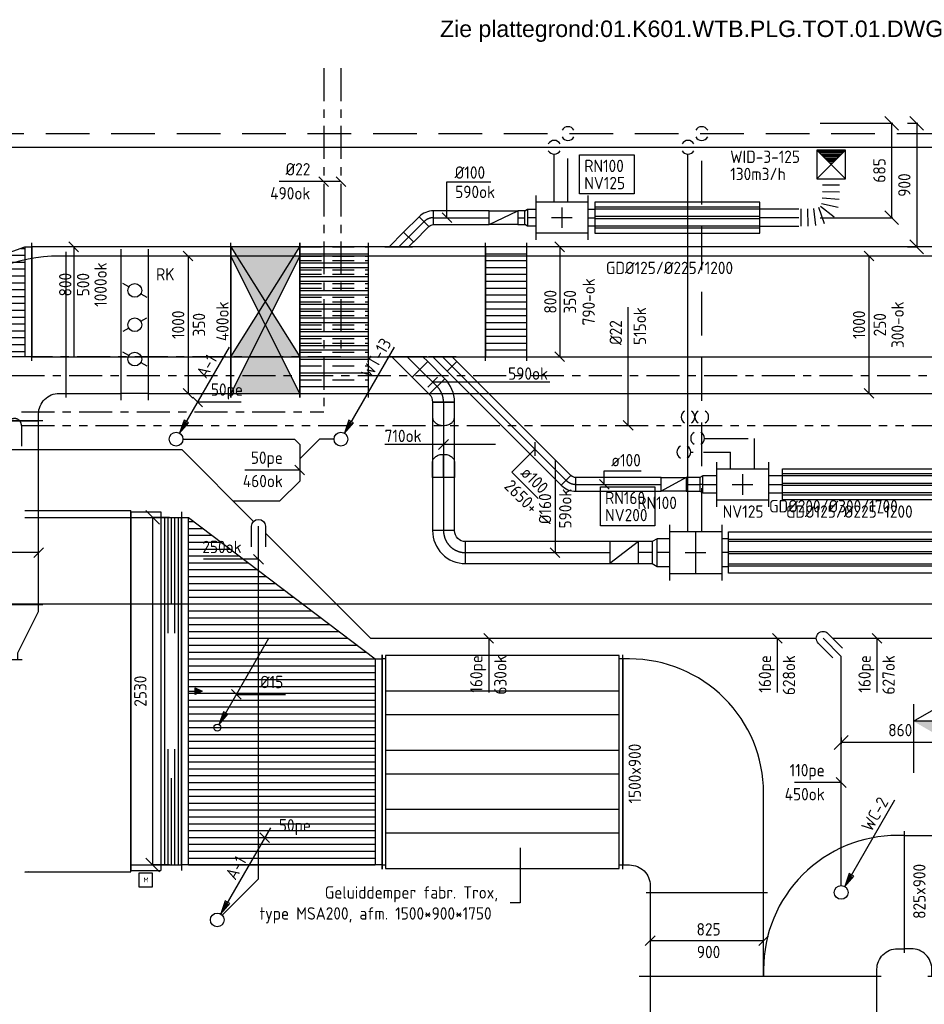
# Model space of a CAD drawing. Header units: millimetres. Extents: x 83336 to 140913, y 137697 to 176199.
# Tile 23 of 45: x 98463 to 105045, y 168685 to 175854. Entities that reach past the tile are written whole.
import ezdxf
from ezdxf.enums import TextEntityAlignment as Align

# ---------------------------------------------------------------- set-up
doc = ezdxf.new("R2010")
doc.units = ezdxf.units.MM
doc.header["$LTSCALE"] = 50
for name, pattern in [('CENTER2', [28.575, 19.05, -3.175, 3.175, -3.175]), ('CENTRE', [2, 1.25, -0.25, 0.25, -0.25]), ('DASHED2', [9.525, 6.35, -3.175]), ('HIDDEN2', [4.7625, 3.175, -1.5875]), ('KOUDWATER', [8.4, 4.8, -1.2, 1.2, -1.2]), ('WARMWATER', [10.8, 4.8, -1.2, 1.2, -1.2, 1.2, -1.2])]:
    doc.linetypes.add(name, pattern=pattern)
doc.layers.get('0').update_dxf_attribs({"linetype": 'CONTINUOUS'})
doc.layers.get('DEFPOINTS').update_dxf_attribs({"linetype": 'CONTINUOUS'})
for name, color, linetype in [('00---0--FM-TEKST', 7, 'CONTINUOUS'), ('0T_BIJSCHRIFT', 7, 'CONTINUOUS'), ('AL23----_VLOEREN', 8, 'CONTINUOUS'), ('WL52----_PIJL', 2, 'CONTINUOUS'), ('WL520000_VWA', 4, 'CONTINUOUS'), ('WL53----_PIJL', 1, 'CONTINUOUS'), ('WL5310--_KW', 2, 'KOUDWATER'), ('WL5320--_WW', 2, 'WARMWATER'), ('WL561---_SYMBOOL', 2, 'CONTINUOUS'), ('WL5611--_CV-A', 3, 'CONTINUOUS'), ('WL5612--_CV-R', 3, 'DASHED2'), ('WL570---_HARTLIJN', 1, 'CENTRE'), ('WL5771--_T_FLEX-C', 2, 'CONTINUOUS'), ('WL5771--_T_KANAAL-C', 3, 'CONTINUOUS'), ('WL5771--_T_KANAAL-H', 1, 'CONTINUOUS'), ('WL5771--_T_KANAAL-H1', 1, 'HIDDEN2'), ('WL5771--_T_ORNAMENT-C', 2, 'CONTINUOUS'), ('WL5772--_R_KANAAL-C', 4, 'CONTINUOUS'), ('WL5772--_R_KANAAL-H', 1, 'CONTINUOUS'), ('WL5772--_R_KANAAL-H1', 1, 'HIDDEN2'), ('WL5772--_R_KANAAL-H2', 1, 'CONTINUOUS'), ('WL5773--_HARTLIJN', 1, 'CENTER2'), ('WM520---_MATEN-B', 1, 'CONTINUOUS'), ('WM530---_MATEN-B', 1, 'CONTINUOUS'), ('WM570---_R_MATEN-B', 1, 'CONTINUOUS'), ('WM570---_T_MATEN-B', 1, 'CONTINUOUS'), ('WT5771--_BIJSCHRIFT', 7, 'CONTINUOUS'), ('WT5772--_BIJSCHRIFT', 7, 'CONTINUOUS')]:
    doc.layers.add(name, color=color, linetype=linetype)
doc.styles.add('1', font='BUROTEXT', dxfattribs={"height": 90})
doc.styles.add('ISO1', font='ISO', dxfattribs={"height": 1.8})
doc.styles.add('LZ-MAATVOEREN', font='simplex.shx')
doc.styles.add('MAATVOERING', font='iso.shx')
doc.styles.add('Normaal_staand', font='iso.shx')
doc.styles.add('NORTXT', font='isocp.shx')
doc.styles.add('Smalschuin', font='isocp.shx')
doc.styles.get("Standard").update_dxf_attribs({"font": 'iso.shx'})
doc.dimstyles.new('NORDINED', dxfattribs={"dimscale": 50, "dimtxt": 1.8, "dimasz": 0.18, "dimexe": 0.18, "dimexo": 0.0625, "dimgap": 1.25, "dimtad": 0, "dimtoh": 1, "dimdec": 4, "dimrnd": 1, "dimdsep": 46, "dimtxsty": 'MAATVOERING', "dimtsz": 1, "dimcen": 0.09, "dimclrd": 256, "dimclre": 256, "dimclrt": 1, "dimadec": 3, "dimazin": 0, "dimtfac": 1, "dimtdec": 4, "dimtofl": 0, "dimtmove": 0, "dimatfit": 3, "dimldrblk": 'OBLIQUE', "dimfxl": 1, "dimtvp": 1, "dimtolj": 1, "dimtzin": 0, "dimarcsym": 0})

# ---------------------------------------------------------------- blocks, each defined once
blk = doc.blocks.new('MVLINE')
blk.add_line((35.4, -35.4), (-35.4, 35.4))
blk = doc.blocks.new('KARO')
for p, q in [((1, 0.5), (0, 0.5)), ((0, -0.5), (1, -0.5))]:
    blk.add_line(p, q)
at = {"layer": 'WL5773--_HARTLIJN'}
blk.add_line((0, 0), (1, 0), dxfattribs=at)
blk = doc.blocks.new('NW')
at = {"layer": 'WL5771--_T_KANAAL-C'}
for p, q in [((0, 202.5), (0, -202.5)), ((0, 152.5), (380, 152.5)), ((380, 202.5), (380, -202.5)), ((0, -152.5), (380, -152.5))]:
    blk.add_line(p, q, dxfattribs=at)
at = {"layer": 'WL5771--_T_KANAAL-H'}
for p, q in [((190, 147.5), (190, -147.5)), ((115, 0), (265, 0))]:
    blk.add_line(p, q, dxfattribs=at)
blk = doc.blocks.new('NW3')
at = {"layer": 'WL5771--_T_KANAAL-C'}
for p, q in [((0, 162.5), (0, -162.5)), ((380, 162.5), (380, -162.5)), ((0, 112.5), (380, 112.5)), ((0, -112.5), (380, -112.5))]:
    blk.add_line(p, q, dxfattribs=at)
at = {"layer": 'WL5771--_T_KANAAL-H'}
for p, q in [((190, 75), (190, -75)), ((115, 0), (265, 0))]:
    blk.add_line(p, q, dxfattribs=at)
blk = doc.blocks.new('NV125')
at = {"layer": 'WL5771--_T_KANAAL-C'}
blk.add_blockref('NW3', (0, 0), dxfattribs=at)
blk = doc.blocks.new('GD125')
at = {"layer": 'WL5771--_T_KANAAL-C', "color": 1}
for p, q in [((1200, 77.5), (0, 77.5)), ((1200, 62.5), (0, 62.5)), ((1200, 7.5), (0, 7.5)), ((1200, -7.5), (0, -7.5)), ((1200, -62.5), (0, -62.5)), ((1200, -77.5), (0, -77.5))]:
    blk.add_line(p, q, dxfattribs=at)
at = {"layer": 'WL5771--_T_KANAAL-C'}
blk.add_lwpolyline([(0, 112.5), (1200, 112.5), (1200, -112.5), (0, -112.5)], close=True, dxfattribs=at)
blk = doc.blocks.new('VV380040080035003000GB')
for p, q in [((0, -430), (0, 430)), ((300, -430), (300, 430))]:
    blk.add_line(p, q)
blk.add_lwpolyline([(0, -400), (300, -400), (300, 400), (0, 400)], close=True)
at = {"layer": 'WL5771--_T_KANAAL-H'}
for p, q in [((0, 350), (300, 350)), ((0, 300), (300, 300)), ((0, 250), (300, 250)), ((0, 200), (300, 200)), ((0, 150), (300, 150)), ((0, 100), (300, 100)), ((0, 50), (300, 50)), ((0, 0), (300, 0)), ((0, -50), (300, -50)), ((0, -100), (300, -100)), ((0, -150), (300, -150)), ((0, -200), (300, -200)), ((0, -250), (300, -250)), ((0, -300), (300, -300)), ((0, -350), (300, -350))]:
    blk.add_line(p, q, dxfattribs=at)
blk = doc.blocks.new('KARH')
for p, q in [((1, 0.5), (0, 0.5)), ((0, 0), (0, 0)), ((1, 0), (1, 0)), ((0, -0.5), (1, -0.5))]:
    blk.add_line(p, q)
at = {"invisible_edges": 15}
blk.add_3dface([(0, 0.5), (0, -0.5), (1, -0.5), (1, 0.5)], dxfattribs=at)
blk = doc.blocks.new('GD200')
at = {"layer": 'WL5771--_T_KANAAL-C', "color": 1}
for p, q in [((1700, 97.5), (0, 97.5)), ((1700, 82.5), (0, 82.5)), ((1700, 7.5), (0, 7.5)), ((1700, -7.5), (0, -7.5)), ((1700, -82.5), (0, -82.5)), ((1700, -97.5), (0, -97.5))]:
    blk.add_line(p, q, dxfattribs=at)
at = {"layer": 'WL5771--_T_KANAAL-C'}
blk.add_lwpolyline([(0, 150), (1700, 150), (1700, -150), (0, -150)], close=True, dxfattribs=at)
blk = doc.blocks.new('OBO10000045H')
blk.add_lwpolyline([(50, -41.4, 0.198912), (6.1, 64.6), (-64.6, -6.1, -0.198912), (-50, -41.4)], format="xyb", close=True)
at = {"invisible_edges": 15}
for points in [[(-61.7, -9.3), (14.9, 55), (6.1, 64.6), (-64.6, -6.1)], [(-59, -12.7), (22.9, 44.6), (14.9, 55), (-61.7, -9.3)], [(-56.7, -16.4), (29.9, 33.6), (22.9, 44.6), (-59, -12.7)], [(-54.7, -20.3), (35.9, 22), (29.9, 33.6), (-56.7, -16.4)], [(-53, -24.3), (41, 9.9), (35.9, 22), (-54.7, -20.3)], [(-51.7, -28.5), (44.9, -2.6), (41, 9.9), (-53, -24.3)], [(-50.8, -32.7), (47.7, -15.4), (44.9, -2.6), (-51.7, -28.5)], [(-50.2, -37.1), (49.4, -28.3), (47.7, -15.4), (-50.8, -32.7)], [(-50, -41.4), (50, -41.4), (49.4, -28.3), (-50.2, -37.1)]]:
    blk.add_3dface(points, dxfattribs=at)
at = {"layer": 'WL5773--_HARTLIJN'}
blk.add_arc((-100, -41.4), 100, 0, 45, dxfattribs=at)
blk = doc.blocks.new('OAF10000045NLR')
blk.add_line((-100.7, 0), (100.7, 0))
blk.add_lwpolyline([(-70.7, 0), (35.4, 106.1), (106.1, 35.4), (70.7, 0)])
at = {"layer": 'WL5773--_HARTLIJN'}
blk.add_line((0, 0), (70.7, 70.7), dxfattribs=at)
blk = doc.blocks.new('FLLINE125')
blk.add_line((0, -62.5), (0, 62.5))
blk = doc.blocks.new('OEX1250049500-0')
for p, rotation in [((0, -44.9), 89.80611497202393), ((-2.6, -144.9), 85.96381702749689), ((-0.6, -94.9), 88.82437018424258), ((-68.9, -268), 19.00757779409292), ((-28.2, -240.2), 52.6949960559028), ((-9.1, -194.4), 77.72117413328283), ((-217.7, -281.4), 0.306722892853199), ((-167.7, -280.7), 1.714156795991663), ((-117.8, -277.7), 5.945784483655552)]:
    blk.add_blockref('FLLINE125', p, dxfattribs=dict(rotation=rotation))
blk = doc.blocks.new('OAF16000045NRL')
blk.add_line((-143.1, 0), (143.1, 0))
blk.add_lwpolyline([(-113.1, 0), (-148.5, 35.4), (-35.4, 148.5), (113.1, 0)])
at = {"layer": 'WL5773--_HARTLIJN'}
blk.add_line((0, 0), (-91.9, 91.9), dxfattribs=at)
blk = doc.blocks.new('OBO16000045H')
blk.add_lwpolyline([(80, -66.3, 0.198912), (9.7, 103.4), (-103.4, -9.7, -0.198912), (-80, -66.3)], format="xyb", close=True)
at = {"layer": 'WL5773--_HARTLIJN'}
blk.add_arc((-160, -66.3), 160, 0, 45, dxfattribs=at)
blk = doc.blocks.new('RB45DO')
blk.add_lwpolyline([(0.707107, 0.5), (0, 0.5), (0, -0.5), (0.707107, -0.5, 0.133256), (0.835518, -0.465158, 0.106756), (0.957107, -0.353553, 0.082828), (1.032249, -0.198077, 0.071352), (1.06066, 0, 0.071352), (1.032249, 0.198077, 0.082828), (0.957107, 0.353553, 0.106756), (0.835518, 0.465158, 0.133256)], format="xyb", close=True)
at = {"layer": 'WL570---_HARTLIJN'}
blk.add_line((0, 0), (1.06066, 0), dxfattribs=at)
blk = doc.blocks.new('OBO16000045N')
at = {"xscale": 160, "yscale": 160, "zscale": 160}
blk.add_blockref('RB45DO', (0, 0), dxfattribs=at)
blk = doc.blocks.new('OBO16000090H')
blk.add_lwpolyline([(80, -160, 0.414214), (-160, 80), (-160, -80, -0.414214), (-80, -160)], format="xyb", close=True)
at = {"invisible_edges": 15}
for points in [[(-146.1, -81.2), (-118.3, 76.4), (-160, 80), (-160, -80)], [(-132.6, -84.8), (-77.9, 65.5), (-118.3, 76.4), (-146.1, -81.2)], [(-120, -90.7), (-40, 47.8), (-77.9, 65.5), (-132.6, -84.8)], [(-108.6, -98.7), (-5.7, 23.9), (-40, 47.8), (-120, -90.7)], [(-98.7, -108.6), (23.9, -5.7), (-5.7, 23.9), (-108.6, -98.7)], [(-90.7, -120), (47.8, -40), (23.9, -5.7), (-98.7, -108.6)], [(-84.8, -132.6), (65.5, -77.9), (47.8, -40), (-90.7, -120)], [(-81.2, -146.1), (76.4, -118.3), (65.5, -77.9), (-84.8, -132.6)], [(-80, -160), (80, -160), (76.4, -118.3), (-81.2, -146.1)]]:
    blk.add_3dface(points, dxfattribs=at)
at = {"layer": 'WL5773--_HARTLIJN'}
blk.add_arc((-160, -160), 160, 0, 90, dxfattribs=at)
blk = doc.blocks.new('*D529')
at = {"layer": 'DEFPOINTS', "color": 0, "transparency": 16777216}
for p in [(104918.3, 175100), (104918.3, 174200), (104989.6, 174200)]:
    blk.add_point(p, dxfattribs=at)
at = {"layer": 'WM570---_R_MATEN-B', "lineweight": -2, "transparency": 16777216}
for p, q in [((105039.6, 175050), (104939.6, 175150)), ((104921.5, 175100), (104998.6, 175100)), ((104989.6, 175100), (104989.6, 174200)), ((104921.5, 174200), (104998.6, 174200)), ((105039.6, 174150), (104939.6, 174250))]:
    blk.add_line(p, q, dxfattribs=at)
at = {"layer": 'WM570---_R_MATEN-B', "color": 1, "transparency": 16777216, "insert": (104899.6, 174650), "char_height": 90, "attachment_point": 5, "rotation": 90, "style": 'MAATVOERING'}
blk.add_mtext('\\A1;900', dxfattribs=at)
blk = doc.blocks.new('_OBLIQUE')
at = {"color": 0, "linetype": 'ByBlock'}
blk.add_line((-0.5, -0.5), (0.5, 0.5), dxfattribs=at)
blk = doc.blocks.new('BO1_WZ')
for start, end in [(30, 150), (210, 330)]:
    blk.add_arc((0, 0), 0.5, start, end)
at = {"invisible_edges": 15}
blk.add_3dface([(-0.01, 0.49), (-0.01, -0.49), (0.01, -0.49), (0.01, 0.49)], dxfattribs=at)
blk = doc.blocks.new('VBK100035000050000')
for p, q in [((0, -530), (0, 530)), ((0, -530), (0, 530)), ((500, 530), (500, -530)), ((500, -530), (500, 530))]:
    blk.add_line(p, q)
blk.add_lwpolyline([(0, -500), (500, -500), (500, 500), (0, 500)], close=True)
at = {"layer": 'WL5772--_R_KANAAL-H'}
for p, q in [((0, -500), (500, 500)), ((0, 500), (500, -500))]:
    blk.add_line(p, q, dxfattribs=at)
at = {"layer": 'WL5772--_R_KANAAL-H2'}
for points in [[(0, 500), (500, 500), (250, 0)], [(0, -500), (500, -500), (250, 0)]]:
    blk.add_solid(points, dxfattribs=at)
blk = doc.blocks.new('VBK80050000050000')
for p, q in [((0, -430), (0, 430)), ((0, -430), (0, 430)), ((500, 430), (500, -430)), ((500, -430), (500, 430))]:
    blk.add_line(p, q)
blk.add_lwpolyline([(0, -400), (500, -400), (500, 400), (0, 400)], close=True)
at = {"layer": 'WL5772--_R_KANAAL-H'}
for p, q in [((0, -400), (500, 400)), ((0, 400), (500, -400))]:
    blk.add_line(p, q, dxfattribs=at)
at = {"layer": 'WL5772--_R_KANAAL-H2'}
for points in [[(0, 400), (500, 400), (250, 0)], [(0, -400), (500, -400), (250, 0)]]:
    blk.add_solid(points, dxfattribs=at)
blk = doc.blocks.new('VV480050080025005000GT')
for p, q in [((0, -430), (0, 430)), ((500, -430), (500, 430))]:
    blk.add_line(p, q)
blk.add_lwpolyline([(0, -400), (500, -400), (500, 400), (0, 400)], close=True)
at = {"layer": 'WL5772--_R_KANAAL-H'}
for p, q in [((0, 350), (500, 350)), ((0, 250), (500, 250)), ((0, 150), (500, 150)), ((0, 50), (500, 50)), ((0, -50), (500, -50)), ((0, -150), (500, -150)), ((0, -250), (500, -250)), ((0, -350), (500, -350))]:
    blk.add_line(p, q, dxfattribs=at)
at = {"layer": 'WL5772--_R_KANAAL-H1'}
for p, q in [((0, 400), (500, 400)), ((0, 300), (500, 300)), ((0, 200), (500, 200)), ((0, 100), (500, 100)), ((0, 0), (500, 0)), ((0, -100), (500, -100)), ((0, -200), (500, -200)), ((0, -300), (500, -300))]:
    blk.add_line(p, q, dxfattribs=at)
blk = doc.blocks.new('VV41000500100025005000GT')
for p, q in [((0, -530), (0, 530)), ((500, -530), (500, 530))]:
    blk.add_line(p, q)
blk.add_lwpolyline([(0, -500), (500, -500), (500, 500), (0, 500)], close=True)
at = {"layer": 'WL5772--_R_KANAAL-H'}
for p, q in [((0, 450), (500, 450)), ((0, 350), (500, 350)), ((0, 250), (500, 250)), ((0, 150), (500, 150)), ((0, 50), (500, 50)), ((0, -50), (500, -50)), ((0, -150), (500, -150)), ((0, -250), (500, -250)), ((0, -350), (500, -350)), ((0, -450), (500, -450))]:
    blk.add_line(p, q, dxfattribs=at)
at = {"layer": 'WL5772--_R_KANAAL-H1'}
for p, q in [((0, 500), (500, 500)), ((0, 400), (500, 400)), ((0, 300), (500, 300)), ((0, 200), (500, 200)), ((0, 100), (500, 100)), ((0, 0), (500, 0)), ((0, -100), (500, -100)), ((0, -200), (500, -200)), ((0, -300), (500, -300)), ((0, -400), (500, -400))]:
    blk.add_line(p, q, dxfattribs=at)
blk = doc.blocks.new('*D531')
at = {"layer": 'DEFPOINTS', "color": 0, "transparency": 16777216}
for p in [(104283.8, 175100), (104807.8, 175100), (104283.8, 174412.5)]:
    blk.add_point(p, dxfattribs=at)
at = {"layer": 'WM570---_R_MATEN-B', "lineweight": -2, "transparency": 16777216}
for p, q in [((104857.8, 175050), (104757.8, 175150)), ((104287, 175100), (104816.8, 175100)), ((104807.8, 174412.5), (104807.8, 175100)), ((104857.8, 174362.5), (104757.8, 174462.5)), ((104287, 174412.5), (104816.8, 174412.5))]:
    blk.add_line(p, q, dxfattribs=at)
at = {"layer": 'WM570---_R_MATEN-B', "color": 1, "transparency": 16777216, "insert": (104717.8, 174756.3), "char_height": 90, "attachment_point": 5, "rotation": 90, "style": 'MAATVOERING'}
blk.add_mtext('\\A1;685', dxfattribs=at)
blk = doc.blocks.new('*X255')
at = {"color": 0}
for p, q in [((0.35, -0.35), (0.35, 0.35)), ((0.4, -0.4), (0.4, 0.4)), ((0.45, -0.45), (0.45, 0.45)), ((0.05, -0.05), (0.05, 0.05)), ((0.1, -0.1), (0.1, 0.1)), ((0.15, -0.15), (0.15, 0.15)), ((0.2, -0.2), (0.2, 0.2)), ((0.25, -0.25), (0.25, 0.25)), ((0.3, -0.3), (0.3, 0.3))]:
    blk.add_line(p, q, dxfattribs=at)
blk = doc.blocks.new('orn_t_3')
for p, q in [((0.5, 0.5), (-0.5, -0.5)), ((0.5, -0.5), (-0.5, 0.5))]:
    blk.add_line(p, q)
blk.add_lwpolyline([(-0.5, 0.5), (-0.5, -0.5), (0.5, -0.5), (0.5, 0.5)], close=True)
at = {"rotation": 90}
blk.add_blockref('*X255', (0, 0), dxfattribs=at)
at = {"color": 1, "style": 'LZ-MAATVOEREN'}
for tag, p, flags in [('ROS_TYPE', (0.633, 0.683), 8), ('ROS_M3H', (0.633, 0.483), 8), ('ROS_M3H_G', (0.633, 0.283), 9), ('ROS_ZIJDE', (0.633, 0.083), 9), ('ROS_STAT', (0.633, -0.117), 9)]:
    blk.add_attdef(tag, p, '', height=0.125, dxfattribs=dict(at, flags=flags))
blk = doc.blocks.new('SS52PY02')
for points in [[(7.747, 13.4112), (0.508, 0.8636), (1.8288, 2.3876), (1.1684, 2.7686), (0.508, 0.8636)], [(1.2446, 2.54), (0.7366, 1.397)], [(0.8636, 1.3462), (1.6002, 2.3368)]]:
    blk.add_lwpolyline(points)
blk.add_circle((0, 0), 1)
blk = doc.blocks.new('BO_WZ')
blk.add_lwpolyline([(-1.5, 0.5), (0, 0.5, -1), (0, -0.5), (-1.5, -0.5)], format="xyb")
at = {"invisible_edges": 15}
for points in [[(-0.6, 0.5, 0), (-0.6, -0.5, 0), (0, -0.5, 0), (0, 0.5, 0)], [(0, 0, 0), (0.155, 0.476, 0), (0, 0.5, 0)], [(0, 0, 0), (0.294, 0.405, 0), (0.155, 0.476, 0)], [(0, 0, 0), (0.405, 0.294, 0), (0.294, 0.405, 0)], [(0, 0, 0), (0.476, 0.155, 0), (0.405, 0.294, 0)], [(0, 0, 0), (0.5, 0, 0), (0.476, 0.155, 0)], [(0, 0, 0), (0, -0.5, 0), (0.155, -0.476, 0)], [(0, 0, 0), (0.155, -0.476, 0), (0.294, -0.405, 0)], [(0, 0, 0), (0.294, -0.405, 0), (0.405, -0.294, 0)], [(0, 0, 0), (0.405, -0.294, 0), (0.476, -0.155, 0)], [(0, 0, 0), (0.476, -0.155, 0), (0.5, 0, 0)]]:
    blk.add_3dface(points, dxfattribs=at)
blk = doc.blocks.new('SS53PY01')
for p, q in [((7.4676, 12.954), (0.2286, 0.4064)), ((0.889, 2.3114), (0.2286, 0.4064)), ((0.2286, 0.4064), (1.5494, 1.9304)), ((0.9652, 2.0828), (0.4572, 0.9398)), ((0.5842, 0.889), (1.3208, 1.8796)), ((1.5494, 1.9304), (0.889, 2.3114))]:
    blk.add_line(p, q)
blk.add_circle((0, 0), 0.5)
blk = doc.blocks.new('VDE1500900000175000')
for p, q in [((0, -780), (0, 780)), ((1750, -780), (1750, 780))]:
    blk.add_line(p, q)
for points in [[(25, 750), (0, 750), (0, -750), (25, -750)], [(1725, -750), (1750, -750), (1750, 750), (1725, 750)]]:
    blk.add_lwpolyline(points)
blk.add_lwpolyline([(25, -775), (1725, -775), (1725, 775), (25, 775)], close=True)
at = {"layer": 'WL5771--_T_KANAAL-H'}
for p, q in [((25, 516.7), (1725, 516.7)), ((25, 344.4), (1725, 344.4)), ((25, 86.1), (1725, 86.1)), ((25, -86.1), (1725, -86.1)), ((25, -344.4), (1725, -344.4)), ((25, -516.7), (1725, -516.7))]:
    blk.add_line(p, q, dxfattribs=at)
blk = doc.blocks.new('VVB150090082590050500150090')
for p, q in [((-950, -442.5), (-950, 442.5)), ((-780, -612.5), (780, -612.5))]:
    blk.add_line(p, q)
blk.add_lwpolyline([(-750, -612.5), (-750, -562.5, 0.414214), (-900, -412.5), (-950, -412.5), (-950, 412.5), (-225, 412.5, -0.414214), (750, -562.5), (750, -612.5)], format="xyb", close=True)
blk = doc.blocks.new('VPA25301150150090010301460025050500FS')
at = {"layer": 'WL5771--_T_KANAAL-H'}
h = blk.add_hatch(dxfattribs=at)
h.set_pattern_fill('_U', color=256, scale=100, style=0, pattern_type=0)
h.set_pattern_definition([(0, (50, 0), (0, 100), [])])
h.paths.add_polyline_path([(50, -1265), (50, 1265), (1410, 235), (1410, -1265)])
at = {"layer": 'WL5771--_T_KANAAL-H1'}
h = blk.add_hatch(dxfattribs=at)
h.set_pattern_fill('_U', color=256, scale=100, style=0, pattern_type=0)
h.set_pattern_definition([(0, (50, 50), (0, 100), [])])
h.paths.add_polyline_path([(50, -1265), (50, 1265), (1410, 235), (1410, -1265)])
for p, q in [((50, -1265), (50, 1265)), ((1410, 235), (1410, -1265))]:
    blk.add_line(p, q)
blk.add_lwpolyline([(0, 1265), (50, 1265), (1410, 235), (1460, 235), (1460, -1265), (1410, -1265), (50, -1265), (0, -1265)], close=True)
for p, q in [((0, 1295), (0, -1295)), ((1460, 265), (1460, -1295))]:
    blk.add_line(p, q, dxfattribs=at)
blk = doc.blocks.new('*D532')
at = {"layer": 'DEFPOINTS', "color": 0, "transparency": 16777216}
for p in [(99430.3, 172230), (99555.3, 172230), (99555.3, 169700)]:
    blk.add_point(p, dxfattribs=at)
at = {"layer": 'WM570---_T_MATEN-B', "lineweight": -2, "transparency": 16777216}
for p, q in [((99480.3, 172180), (99380.3, 172280)), ((99552.2, 172230), (99421.3, 172230)), ((99430.3, 169700), (99430.3, 172230)), ((99480.3, 169650), (99380.3, 169750)), ((99552.2, 169700), (99421.3, 169700))]:
    blk.add_line(p, q, dxfattribs=at)
at = {"layer": 'WM570---_T_MATEN-B', "color": 1, "transparency": 16777216, "insert": (99340.3, 170965), "char_height": 90, "attachment_point": 5, "rotation": 90, "style": 'MAATVOERING'}
blk.add_mtext('\\A1;2530', dxfattribs=at)
blk = doc.blocks.new('wd_drsnd_b3')
at = {"color": 4}
for p, q in [((0, 0), (-4.33, 2.5)), ((-4.33, 2.5), (-4.33, 0)), ((0, 2.5), (0, -7.5)), ((-12.5, 0), (0, 0))]:
    blk.add_line(p, q, dxfattribs=at)
blk.add_solid([(0, 0), (-4.33, 0), (-4.33, -2.5)], dxfattribs=at)
blk.add_attdef('T1', text='', height=5, dxfattribs=at).set_placement((-9, 1), align=Align.CENTER)
blk = doc.blocks.new('*D535')
at = {"layer": 'DEFPOINTS', "color": 0, "transparency": 16777216}
for p in [(104440, 170631), (105300, 170631), (104440, 170591.5)]:
    blk.add_point(p, dxfattribs=at)
at = {"layer": 'WL5771--_T_KANAAL-C', "lineweight": -2, "transparency": 16777216}
for p, q in [((104390, 170541.5), (104490, 170641.5)), ((104440, 170627.8), (104440, 170582.5)), ((105250, 170541.5), (105350, 170641.5)), ((105300, 170627.8), (105300, 170582.5)), ((105300, 170591.5), (104440, 170591.5))]:
    blk.add_line(p, q, dxfattribs=at)
at = {"layer": 'WL5771--_T_KANAAL-C', "color": 1, "transparency": 16777216, "insert": (104870, 170681.5), "char_height": 90, "attachment_point": 5, "style": 'MAATVOERING'}
blk.add_mtext('\\A1;860', dxfattribs=at)
blk = doc.blocks.new('VPA8004004755000100032510050501FB')
at = {"layer": 'WL5771--_T_KANAAL-H'}
h = blk.add_hatch(dxfattribs=at)
h.set_pattern_fill('_U', color=256, scale=50, angle=-180, style=0, pattern_type=0)
h.set_pattern_definition([(180, (24966.47, 27710.89), (6e-15, -50), [])])
h.paths.add_polyline_path([(50, -400), (50, 400), (949.8, 400), (949.8, -75)])
for p, q in [((50, -400), (50, 400)), ((949.8, 400), (949.8, -75))]:
    blk.add_line(p, q)
blk.add_lwpolyline([(0, 400), (50, 400), (949.8, 400), (999.8, 400), (999.8, -75), (949.8, -75), (50, -400), (0, -400)], close=True)
for p, q in [((0, 430), (0, -430)), ((999.8, 430), (999.8, -105))]:
    blk.add_line(p, q, dxfattribs=at)
blk = doc.blocks.new('VBO825900825900505090150001-HRF')
for p, q in [((-612.5, 442.5), (-612.5, -442.5)), ((-442.5, -612.5), (442.5, -612.5))]:
    blk.add_line(p, q)
blk.add_lwpolyline([(-412.5, -612.5), (412.5, -612.5), (412.5, -562.5, 0.414214), (-562.5, 412.5), (-612.5, 412.5), (-612.5, -412.5), (-562.5, -412.5, -0.414214), (-412.5, -562.5)], format="xyb", close=True)
blk = doc.blocks.new('VVB105090082590050500150090')
for p, q in [((-725, -442.5), (-725, 442.5)), ((-555, -612.5), (555, -612.5))]:
    blk.add_line(p, q)
blk.add_lwpolyline([(-525, -612.5), (-525, -562.5, 0.414214), (-675, -412.5), (-725, -412.5), (-725, 412.5), (-450, 412.5, -0.414214), (525, -562.5), (525, -612.5)], format="xyb", close=True)
blk = doc.blocks.new('OSV1251000200K')
blk.add_lwpolyline([(-20, -62.5), (0, -50), (0, 50), (-20, 62.5)], close=True)
at = {"layer": 'WL5773--_HARTLIJN'}
blk.add_line((-20, 0), (0, 0), dxfattribs=at)
blk = doc.blocks.new('OAF10000045NRL')
blk.add_line((-100.7, 0), (100.7, 0))
blk.add_lwpolyline([(-70.7, 0), (-106.1, 35.4), (-35.4, 106.1), (70.7, 0)])
at = {"layer": 'WL5773--_HARTLIJN'}
blk.add_line((0, 0), (-70.7, 70.7), dxfattribs=at)
blk = doc.blocks.new('VVB10004001000400505001500901-HRF-1')
for p, q in [((700, -530), (700, 530)), ((530, -700), (-530, -700))]:
    blk.add_line(p, q)
blk.add_lwpolyline([(500, -700), (500, -650, -0.414214), (650, -500), (700, -500), (700, 500), (650, 500, 0.414214), (-500, -650), (-500, -700)], format="xyb", close=True)
blk = doc.blocks.new('VV1100035085035050RG-F')
for p, q in [((0, 530), (0, -530)), ((400, 530), (400, -380)), ((0, 500), (400, 500)), ((0, -500), (0, 500)), ((400, 500), (400, -350)), ((350, -350), (50, -500)), ((400, -350), (350, -350)), ((50, -500), (0, -500))]:
    blk.add_line(p, q)
blk = doc.blocks.new('VSE1000350100035002-0')
for p, q in [((-550, 200), (550, 200)), ((-500, 0), (-500, 200)), ((500, 0), (500, 200)), ((-550, 0), (550, 0)), ((0, 0), (278.2, 0))]:
    blk.add_line(p, q)
at = {"layer": 'WL5772--_R_KANAAL-H'}
for p, q in [((-225, 143.3), (-200, 186.6)), ((-25, 143.3), (-50, 186.6)), ((275, 143.3), (300, 186.6)), ((-275, 56.7), (-300, 13.4)), ((25, 56.7), (50, 13.4)), ((225, 56.7), (200, 13.4))]:
    blk.add_line(p, q, dxfattribs=at)
for centre in [(-250, 100), (0, 100), (250, 100)]:
    blk.add_circle(centre, 50, dxfattribs=at)

msp = doc.modelspace()

# ---------------------------------------------------------------- hatches: boundary and pattern name
at = {"layer": 'WM570---_R_MATEN-B'}
msp.add_hatch(color=2, dxfattribs=at).paths.add_polyline_path([(99740, 170990), (99790, 170965), (99740, 170940)])

# ---------------------------------------------------------------- linework, layer by layer
at = {"layer": 'AL23----_VLOEREN'}
msp.add_line((97700, 171600), (105700, 171600), dxfattribs=at)
at = {"layer": 'WL520000_VWA'}
for p, q in [((99650, 172800), (100462, 172800)), ((100750, 172800), (100644, 172800)), ((98372.5, 172723.67633), (99641.66463, 172723.67633)), ((99641.66463, 172723.67633), (100164.64466, 172200.6963)), ((100500, 172762), (100500, 172494)), ((100015.34096, 172350), (100356, 172350)), ((100200, 169600), (100200, 172165.34096)), ((100250, 172115.34096), (101015.34096, 171350)), ((101015.34096, 171350), (104258.5, 171350)), ((104440, 171218.5), (104308.5, 171350)), ((104379.21068, 171350), (105418.5, 171350)), ((104440, 169550), (104440, 171218.5)), ((99935.35534, 169335.35534), (100200, 169600))]:
    msp.add_line(p, q, dxfattribs=at)
at = {"layer": 'WL520000_VWA', "extrusion": (0, 0, -1)}
for p, q in [((100500, 172762), (100462, 172800)), ((100500, 172656), (100644, 172800)), ((100356, 172350), (100500, 172494))]:
    msp.add_line(p, q, dxfattribs=at)
at = {"layer": 'WL5310--_KW'}
for p, q in [((100675, 175500), (100675, 173000)), ((100800, 175500), (100800, 173400)), ((100800, 173400), (94100, 173400)), ((112502.76493, 173259.88548), (94417.54388, 173259.88548)), ((98475, 173000), (100675, 173000))]:
    msp.add_line(p, q, dxfattribs=at)
at = {"layer": 'WL5320--_WW'}
msp.add_line((98475, 172900), (106077.3913, 172900), dxfattribs=at)
at = {"layer": 'WL5611--_CV-A'}
for p, q in [((97741.42136, 174925), (118597.15542, 174925)), ((102351.92948, 174525), (102351.92948, 174875)), ((103325.28073, 172126.51314), (103325.28073, 174875)), ((103344.82432, 172705.701), (103361.93741, 172705.701)), ((103438.62991, 172705.701), (103635.07886, 172705.701))]:
    msp.add_line(p, q, dxfattribs=at)
at = {"layer": 'WL5612--_CV-R'}
for p, q in [((97700, 175025), (115668.57143, 175025)), ((102451.92948, 174525), (102451.92948, 174975)), ((103425.28073, 172126.51314), (103425.28073, 174975)), ((103444.82432, 172805.701), (103809.59917, 172805.701))]:
    msp.add_line(p, q, dxfattribs=at)
at = {"layer": 'WL5771--_T_KANAAL-C'}
for p, q in [((101877.50893, 174462.5), (102087.50893, 174462.5)), ((101877.50893, 174362.5), (101877.50893, 174462.5)), ((102087.50893, 174462.5), (102087.50893, 174362.5)), ((102087.50893, 174362.5), (101877.50893, 174362.5)), ((103809.59917, 172583.2245), (103809.59917, 172805.701)), ((103635.07886, 172583.2245), (103635.07886, 172705.701)), ((102970, 168890), (104680, 168890))]:
    msp.add_line(p, q, dxfattribs=at)
for points in [[(102157.50893, 174350), (102137.50893, 174362.5), (102137.50893, 174462.5), (102157.50893, 174475)], [(103130.33902, 172520.7245), (103312.33902, 172520.7245), (103312.33902, 172420.7245), (103130.33902, 172420.7245)], [(102965.41967, 172054.01314), (102755.41967, 172054.01314), (102755.41967, 171894.01314), (102965.41967, 171894.01314)], [(103100.41967, 172074.01314), (103065.41967, 172054.01314), (103065.41967, 171894.01314), (103100.41967, 171874.01314)]]:
    msp.add_lwpolyline(points, close=True, dxfattribs=at)
at = {"layer": 'WM520---_MATEN-B'}
for points in [[(99756.85927, 173071.04273), (99781.85927, 173071.04273), (100073.66357, 173071.04273)], [(100500, 172575), (100400, 172575), (100100, 172575)], [(100200, 171925), (100100, 171925), (99800, 171925)], [(101875, 171350), (101875, 171250), (101875, 170955.40276)], [(103975, 171350), (103975, 171250), (103975, 170955.40276)], [(104700, 171350), (104700, 171250), (104700, 170955.40276)], [(104440, 170300), (104415, 170300), (104099.60275, 170300)], [(100245.87865, 169898.67633), (100518.22314, 169898.67633)]]:
    msp.add_lwpolyline(points, dxfattribs=at)
at = {"layer": 'WM530---_MATEN-B'}
for points in [[(100800, 174675), (100600, 174675), (100350.40276, 174675)], [(102889.88703, 172900), (102889.88703, 172900), (102889.88703, 173761.55156)], [(100039.20852, 170941.80277), (100139.20852, 170941.80277), (100397.68578, 170941.80277)]]:
    msp.add_lwpolyline(points, dxfattribs=at)
at = {"layer": 'WM570---_R_MATEN-B', "color": 2}
for p, q in [((98500, 172280), (99220, 172280)), ((99220, 172280), (99270, 172280)), ((99270, 169650), (99270, 172280)), ((99270, 172270), (99270, 169660)), ((99270, 172270), (99490, 172270)), ((99490, 172270), (99490, 169660)), ((99490, 172270), (99490, 169660)), ((99640, 172270), (99640, 169660)), ((98500, 172230), (99220, 172230)), ((99220, 172230), (99270, 172230)), ((99270, 172230), (99490, 172230)), ((99490, 172230), (99640, 172230)), ((99515, 172230), (99515, 169700)), ((99540, 172230), (99540, 171387)), ((99565, 172230), (99565, 171598)), ((99590, 172230), (99590, 171387)), ((99615, 172230), (99615, 169700)), ((99690, 170965), (99740, 170965)), ((99540, 170543), (99540, 169700)), ((99590, 170543), (99590, 169700)), ((99565, 170332), (99565, 169700)), ((99270, 169700), (99490, 169700)), ((99490, 169700), (99640, 169700)), ((98500, 169650), (99220, 169650)), ((98530, 169650), (98500, 169644.7033)), ((98500, 169650), (98530, 169650)), ((99220, 169650), (99270, 169650)), ((99270, 169660), (99490, 169660)), ((99330, 169640), (99330, 169540)), ((99430, 169640), (99330, 169640)), ((99430, 169540), (99430, 169640)), ((99330, 169540), (99430, 169540))]:
    msp.add_line(p, q, dxfattribs=at)
at = {"layer": 'WM570---_R_MATEN-B'}
for points in [[(99687.20251, 174133), (99687.20251, 173133)], [(104641.48374, 174133), (104641.48374, 173133)], [(98600, 171974.33523), (97600, 171974.33523)], [(102105.29734, 169823.67633), (102105.29734, 169423.67633), (102030.29734, 169423.67633)]]:
    msp.add_lwpolyline(points, dxfattribs=at)
at = {"layer": 'WM570---_R_MATEN-B', "color": 2}
msp.add_lwpolyline([(99740, 170990), (99790, 170965), (99740, 170940), (99740, 170990)], dxfattribs=at)
at = {"layer": 'WM570---_T_MATEN-B', "color": 1}
for p, q in [((101877.50893, 174362.5), (102087.50893, 174462.5)), ((103312.33902, 172520.7245), (103130.33902, 172420.7245)), ((102965.41967, 172054.01314), (102755.41967, 171894.01314))]:
    msp.add_line(p, q, dxfattribs=at)
at = {"layer": 'WM570---_T_MATEN-B'}
for points in [[(102536.00216, 174869.18829), (102932.69446, 174869.18829), (102932.69446, 174585.33975), (102536.00216, 174585.33975)], [(102687.55478, 172452.02653), (103084.24708, 172452.02653), (103084.24708, 172168.17799), (102687.55478, 172168.17799)]]:
    msp.add_lwpolyline(points, close=True, dxfattribs=at)
for points in [[(101571.72574, 174412.5), (101571.72574, 174673.81572), (101890.33566, 174673.81572)], [(98855.29734, 174200), (98855.29734, 173400)], [(102392.18875, 174200), (102392.18875, 173400)], [(102319.77361, 173214.84189), (102278.41617, 173214.84189), (101467.74629, 173214.84189)], [(101924.65041, 172760.98419), (101358.6616, 172760.98419), (101118.49475, 172760.98419)], [(102210.74185, 172727.61319), (102043.9167, 172560.78804), (102236.20753, 172368.4972)], [(102358.10795, 172650), (102358.10795, 171974.01314)], [(102716.21068, 172470.7245), (102716.21068, 172570.46413), (102984.49393, 172570.46413)], [(103050, 169148.67633), (103875, 169148.67633)]]:
    msp.add_lwpolyline(points, dxfattribs=at)

# ---------------------------------------------------------------- block references
ref = msp.add_blockref('wd_drsnd_b3', (104965.29861, 170746.62197), dxfattribs=dict(xscale=-50, yscale=50, zscale=50))
ref.add_attrib('T1', 'P', dxfattribs={"color": 4, "height": 250}).set_placement((105415.29861, 170796.62197), align=Align.CENTER)
at = {"layer": 'WL52----_PIJL', "xscale": 50, "yscale": 50, "zscale": 50}
for p in [(99600, 172800), (100800, 172800), (104440, 169500), (99900, 169300), (105000, 168375)]:
    msp.add_blockref('SS52PY02', p, dxfattribs=at)
at = {"layer": 'WL520000_VWA'}
for p, xscale, yscale, zscale, rotation in [((100200, 172165.34096), 100, 100, 100, 90), ((104308.5, 171350), 100.0000000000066, 100.0000000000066, 100.0000000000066, 135)]:
    msp.add_blockref('BO_WZ', p, dxfattribs=dict(at, xscale=xscale, yscale=yscale, zscale=zscale, rotation=rotation))
at = {"layer": 'WL53----_PIJL', "xscale": 50, "yscale": 50, "zscale": 50}
msp.add_blockref('SS53PY01', (99900, 170700), dxfattribs=at)
at = {"layer": 'WL5320--_WW', "xscale": 100, "yscale": 100, "zscale": 100, "rotation": 90}
msp.add_blockref('BO_WZ', (98425, 172900), dxfattribs=at)
at = {"layer": 'WL561---_SYMBOOL', "xscale": 100, "yscale": 100, "zscale": 100}
for p, rotation in [((102451.92948, 175025), 180), ((103425.28073, 175025), 180), ((102351.92948, 174925), 180), ((103325.28073, 174925), 180), ((103325.28073, 172961.02919), 270), ((103425.28073, 172961.02919), 270)]:
    msp.add_blockref('BO1_WZ', p, dxfattribs=dict(at, rotation=rotation))
at = {"layer": 'WL5771--_T_FLEX-C'}
msp.add_blockref('OEX1250049500-0', (104366.37088, 174695), dxfattribs=at)
at = {"layer": 'WL5771--_T_KANAAL-C', "xscale": -1}
msp.add_blockref('NV125', (102597.06843, 174412.5), dxfattribs=at)
for name, p, rotation in [('GD125', (102647.06843, 174412.5), 180), ('OBO16000045N', (101546.32575, 172519.98825), 270), ('VVB150090082590050500150090', (103462.5, 170450), 270)]:
    msp.add_blockref(name, p, dxfattribs=dict(at, rotation=rotation))
at = {"layer": 'WL5771--_T_KANAAL-C'}
for name, p, xscale, yscale, zscale, rotation in [('KARO', (101291.42136, 174270.71068), 159.0990257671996, 100, 100, 44.99999999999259), ('KARO', (101474.63203, 174412.5), 402.8768944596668, 100, 100, 359.9999999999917), ('KARO', (102597.06843, 174412.5), -50, 125, 125, 180), ('KARO', (104132.71719, 174412.5), 285.6487560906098, 125, 125, 180), ('KARH', (101852.777, 173800), 3302.776995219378, 800, 400, 180), ('KARO', (101374.51206, 173308.07612), 176.7070868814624, 160, 160, 314.9999999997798), ('KARO', (102438.34123, 172500.01382), 1172.772658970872, 100, 100, 135.0000000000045), ('KARO', (101546.32575, 173069.98825), 935.9751148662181, 160, 160, 270), ('KARO', (102509.0519, 172470.7245), 621.2871147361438, 100, 100, 359.9999999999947), ('KARO', (103065.41967, 171974.01314), 100, 160, 160, 179.9999999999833), ('KARO', (103190.41967, 171974.01314), 90, 200, 200, 180), ('KARO', (103620.41967, 171974.01314), 50, 200, 200, 180), ('KARH', (103462.5, 168890), 609.9999999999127, 825, 900, 90), ('KARH', (103875, 167475), 1415, 1650, 900, 90)]:
    msp.add_blockref(name, p, dxfattribs=dict(at, xscale=xscale, yscale=yscale, zscale=zscale, rotation=rotation))
for name, p, rotation in [('OBO10000045H', (101433.21068, 174412.5), 90), ('VPA8004004755000100032510050501FB', (98549.777, 173800), 180), ('OAF16000045NRL', (101282.58818, 173400), 180), ('OAF10000045NRL', (101538.35505, 173400), 180), ('OBO16000045N', (101546.32575, 173069.98825), 270), ('OBO10000045H', (102467.63055, 172470.7245), 225), ('OSV1251000200K', (103412.33902, 172470.7245), 180), ('OBO16000090H', (101546.32575, 171974.01314), 180), ('GD200', (105320.41967, 171974.01314), 180), ('VBO825900825900505090150001-HRF', (104287.5, 169502.5), 90)]:
    msp.add_blockref(name, p, dxfattribs=dict(at, rotation=rotation))
for name, p, xscale, yscale, zscale in [('KARO', (102087.50893, 174412.5), 50, 100, 100), ('KARO', (102217.06843, 174412.5), -59.55950270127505, 125, 125), ('KARH', (102152.777, 173800), 15509.58071458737, 800, 350), ('KARO', (103312.33902, 172470.7245), 100, 100, 100), ('KARO', (103432.33902, 172470.7245), 100, 125, 125), ('KARO', (103912.33902, 172470.7245), 100, 125, 125), ('KARO', (101706.32575, 171974.01314), 1049.093919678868, 160, 160)]:
    msp.add_blockref(name, p, dxfattribs=dict(at, xscale=xscale, yscale=yscale, zscale=zscale))
for name, p in [('OAF10000045NLR', (101220.71068, 174200)), ('VBK80050000050000', (100000, 173800)), ('VV480050080025005000GT', (100500, 173800)), ('VV380040080035003000GB', (101852.777, 173800)), ('OBO16000045H', (101546.32575, 173136.26242)), ('NW3', (103532.33902, 172470.7245)), ('GD125', (104012.33902, 172470.7245)), ('VPA25301150150090010301460025050500FS', (99640, 170965)), ('NW', (103190.41967, 171974.01314)), ('VDE1500900000175000', (101100, 170450)), ('VVB105090082590050500150090', (105625, 169502.5))]:
    msp.add_blockref(name, p, dxfattribs=at)
at = {"layer": 'WL5771--_T_ORNAMENT-C', "xscale": 210, "yscale": 210, "zscale": 210}
msp.add_blockref('orn_t_3', (104367.5, 174800), dxfattribs=at)
at = {"layer": 'WL5772--_R_KANAAL-C'}
for name, p in [('VVB10004001000400505001500901-HRF-1', (98100, 173633)), ('VV41000500100025005000GT', (100500, 173633))]:
    msp.add_blockref(name, p, dxfattribs=at)
at = {"layer": 'WL5772--_R_KANAAL-C', "yscale": 1000, "zscale": 250}
for p, xscale, rotation in [((99200, 173633), 400, 180), ((100000, 173633), 600, 180), ((107294.78875, 173633), 6294.788746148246, 180), ((98100, 172933), 1338, 270)]:
    msp.add_blockref('KARH', p, dxfattribs=dict(at, xscale=xscale, rotation=rotation))
at = {"layer": 'WL5772--_R_KANAAL-C'}
for name, p, rotation in [('VSE1000350100035002-0', (99400, 173633), 90), ('VBK100035000050000', (100500, 173633), 180)]:
    msp.add_blockref(name, p, dxfattribs=dict(at, rotation=rotation))
at = {"layer": 'WL5772--_R_KANAAL-C', "xscale": -1, "rotation": 90}
msp.add_blockref('VV1100035085035050RG-F', (98100, 171595), dxfattribs=at)
at = {"layer": 'WM520---_MATEN-B'}
for p in [(99756.85927, 173071.04273), (100500, 172575), (100200, 171925), (101875, 171350), (103975, 171350), (104700, 171350), (104440, 170300), (100245.87865, 169898.67633)]:
    msp.add_blockref('MVLINE', p, dxfattribs=at)
at = {"layer": 'WM530---_MATEN-B'}
for p in [(100675, 174675), (100800, 174675), (102889.88703, 172900), (100039.20852, 170941.80277)]:
    msp.add_blockref('MVLINE', p, dxfattribs=at)
at = {"layer": 'WM570---_R_MATEN-B'}
for p in [(99687.20251, 174133), (104641.48374, 174133), (99687.20251, 173133), (104641.48374, 173133)]:
    msp.add_blockref('MVLINE', p, dxfattribs=at)
at = {"layer": 'WM570---_R_MATEN-B', "rotation": 270}
msp.add_blockref('MVLINE', (98600, 171974.33523), dxfattribs=at)
at = {"layer": 'WM570---_T_MATEN-B'}
for p, rotation in [((101571.72574, 174412.5), 180), ((101467.74629, 173214.84189), 90), ((101546.32575, 172760.98419), 90), ((102210.74185, 172727.61319), 135), ((102716.21068, 172470.7245), 180), ((103050, 169148.67633), 90), ((103875, 169148.67633), 90)]:
    msp.add_blockref('MVLINE', p, dxfattribs=dict(at, rotation=rotation))
for p in [(98855.29734, 174200), (102392.18875, 174200), (102392.18875, 173400), (102358.10795, 171974.01314)]:
    msp.add_blockref('MVLINE', p, dxfattribs=at)
at = {"layer": 'WM570---_T_MATEN-B', "xscale": 100, "yscale": 100, "zscale": 100, "rotation": 270}
for p in [(103394.82432, 172805.701), (103294.82432, 172705.701)]:
    msp.add_blockref('BO1_WZ', p, dxfattribs=at)

# ---------------------------------------------------------------- texts
at = {"layer": '00---0--FM-TEKST', "insert": (101521.35072, 175847.80453), "char_height": 120, "attachment_point": 1, "style": '1'}
msp.add_mtext_dynamic_manual_height_columns('{\\fArial|b0|i0|c0|p34;Zie plattegrond:01.K601.WTB.PLG.TOT.01.DWG}', width=3844.7972977, gutter_width=450, heights=[0], dxfattribs=at)
at = {"layer": '0T_BIJSCHRIFT', "color": 1, "style": 'MAATVOERING'}
for s, p in [('WT-13', (100980.39838, 173257.71511)), ('WT-13', (100980.39838, 173257.71511)), ('A-1', (99780.39838, 173257.71511))]:
    msp.add_text(s, height=90, rotation=60, dxfattribs=at).set_placement(p, align=Align.MIDDLE_LEFT)
at = {"layer": 'WM520---_MATEN-B', "color": 1, "style": 'MAATVOERING'}
for p in [(99853.85927, 173116.04273), (100348.41884, 169943.67633)]:
    msp.add_text('50pe', height=90, dxfattribs=at).set_placement(p)
for s, p in [('50pe', (100377.5, 172620)), ('460ok', (100377.5, 172450)), ('250ok', (100077.5, 171970)), ('110pe', (104320.27142, 170345)), ('450ok', (104320.27142, 170170))]:
    msp.add_text(s, height=90, dxfattribs=at).set_placement(p, align=Align.RIGHT)
for s, p in [('160pe', (101830, 171227.5)), ('630ok', (102005, 171227.5)), ('160pe', (103930, 171227.5)), ('628ok', (104105, 171227.5)), ('160pe', (104655, 171227.5)), ('627ok', (104830, 171227.5))]:
    msp.add_text(s, height=90, rotation=90, dxfattribs=at).set_placement(p, align=Align.RIGHT)
at = {"layer": 'WM520---_MATEN-B', "style": 'MAATVOERING'}
for s, p in [('WC-2', (104620.39838, 169957.71511)), ('A-1', (99992.89838, 169606.16067))]:
    msp.add_text(s, height=90, rotation=60, dxfattribs=at).set_placement(p, align=Align.MIDDLE_LEFT)
at = {"layer": 'WM530---_MATEN-B', "color": 1, "style": 'MAATVOERING'}
for s, p in [('%%c22', (100577.5, 174720)), ('490ok', (100577.5, 174545))]:
    msp.add_text(s, height=90, dxfattribs=at).set_placement(p, align=Align.RIGHT)
for s, p in [('515ok', (103019.88703, 173485.42815)), ('%%c22', (102844.88703, 173485.42815))]:
    msp.add_text(s, height=90, rotation=90, dxfattribs=at).set_placement(p)
msp.add_text('%%c15', height=90, dxfattribs=at).set_placement((100211.20852, 170986.80277))
at = {"layer": 'WM570---_R_MATEN-B', "color": 1, "style": 'NORTXT'}
for s, p in [('400ok', (99982.79734, 173658)), ('400ok', (99982.79734, 173658)), ('300-ok', (104895.39226, 173633)), ('1000', (99660.54545, 173633)), ('350', (99812.00624, 173633)), ('1000', (104614.82669, 173633)), ('250', (104766.28747, 173633))]:
    msp.add_text(s, height=90, rotation=90, dxfattribs=at).set_placement(p, align=Align.CENTER)
at = {"layer": 'WM570---_R_MATEN-B', "color": 2, "style": 'ISO1'}
msp.add_text('M', height=36, dxfattribs=at).set_placement((99381.57557, 169591.10245), align=Align.MIDDLE)
at = {"layer": 'WM570---_R_MATEN-B', "color": 1, "style": 'NORTXT'}
for s, p in [('Geluiddemper fabr. Trox,', (100682.76409, 169454.92633)), ('type MSA200, afm. 1500*900*1750', (100207.76409, 169301.80133))]:
    msp.add_text(s, height=90, dxfattribs=at).set_placement(p)
at = {"layer": 'WM570---_T_MATEN-B', "color": 1, "style": 'NORTXT'}
for s, p in [('%%c100', (101627.90337, 174696.1814)), ('ø100', (102766.21068, 172601.71413))]:
    msp.add_text(s, height=90, dxfattribs=at).set_placement(p)
at = {"layer": 'WM570---_T_MATEN-B', "style": 'Smalschuin'}
for s, p in [('RN100', (102570.81985, 174789.49049)), ('NV125', (102570.81985, 174664.49049)), ('RN160', (102722.37247, 172372.32872)), ('RN100', (102956.99847, 172336.17001)), ('NV200', (102722.37247, 172247.32872)), ('NV125', (103578.04033, 172272.71767)), ('GD%%C125/%%C225-1200', (104038.41979, 172272.71767))]:
    msp.add_text(s, height=90, dxfattribs=at).set_placement(p, align=Align.MIDDLE_LEFT)
at = {"layer": 'WM570---_T_MATEN-B', "color": 1, "style": 'NORTXT'}
for s, p in [('590ok', (101921.64027, 174555.14446)), ('590ok', (102306.87246, 173232.5296)), ('710ok', (101387.1179, 172778.6719))]:
    msp.add_text(s, height=90, dxfattribs=at).set_placement(p, align=Align.RIGHT)
for s, p in [('1000ok', (99095.82108, 173925)), ('800', (98838.74571, 173925)), ('500', (98968.91853, 173925)), ('790-ok', (102647.64441, 173800)), ('800', (102368.61847, 173800)), ('350', (102510.95016, 173800)), ('1500x900', (102982.79734, 170365)), ('825x900', (105053.82367, 169507.5))]:
    msp.add_text(s, height=90, rotation=90, dxfattribs=at).set_placement(p, align=Align.CENTER)
for s, p in [('ø100', (102101.36912, 172547.52979)), ('2650+', (101981.69454, 172450.12899))]:
    msp.add_text(s, height=90, rotation=315, dxfattribs=at).set_placement(p)
for s, p in [('590ok', (102477.13476, 172439.81583)), ('%%c160', (102330.0355, 172405.40318))]:
    msp.add_text(s, height=90, rotation=90, dxfattribs=at).set_placement(p, align=Align.RIGHT)
for s, p in [('825', (103475, 169186.17633)), ('900', (103475, 169021.17633))]:
    msp.add_text(s, height=90, dxfattribs=at).set_placement(p, align=Align.CENTER)
at = {"layer": 'WT5771--_BIJSCHRIFT', "color": 1}
for s, style, p in [('WID-3-125', 'Smalschuin', (103632.69289, 174855.64703)), ('130m3/h', 'Smalschuin', (103632.69289, 174730.64703)), ('GD%%c125/%%c225/1200', 'Normaal_staand', (102728.37624, 174046.82342)), ('GD%%c200/%%c300/1700', 'Normaal_staand', (103915.89303, 172311.77304))]:
    msp.add_text(s, height=90, dxfattribs=dict(at, style=style)).set_placement(p, align=Align.MIDDLE_LEFT)
at = {"layer": 'WT5772--_BIJSCHRIFT', "color": 1, "style": 'MAATVOERING'}
msp.add_text('RK', height=90, dxfattribs=at).set_placement((99455.18447, 174000.20051), align=Align.MIDDLE_LEFT)

# ---------------------------------------------------------------- dimensions: what is measured, and where the dimension line sits
at = {"layer": 'WL5771--_T_KANAAL-C'}
dim = msp.add_linear_dim(base=(104440, 170591.49255), p1=(105300, 170630.95662), p2=(104440, 170630.95662), dimstyle='NORDINED', dxfattribs=at)
dim.commit()
dim.dimension.update_dxf_attribs({"geometry": '*D535', "text_midpoint": (104870, 170681.49255)})
at = {"layer": 'WM570---_R_MATEN-B'}
dim = msp.add_linear_dim(base=(104807.77412, 175100), p1=(104283.84631, 174412.5), p2=(104283.84631, 175100), angle=90, text='685', dimstyle='NORDINED', dxfattribs=at)
dim.commit()
dim.dimension.update_dxf_attribs({"geometry": '*D531', "text_midpoint": (104717.77412, 174756.25)})
dim = msp.add_linear_dim(base=(104989.58612, 174200), p1=(104918.3309, 175100), p2=(104918.3309, 174200), angle=90, dimstyle='NORDINED', dxfattribs=at)
dim.commit()
dim.dimension.update_dxf_attribs({"geometry": '*D529', "text_midpoint": (104899.58612, 174650)})
at = {"layer": 'WM570---_T_MATEN-B'}
dim = msp.add_linear_dim(base=(99430.29734, 172230), p1=(99555.29734, 169700), p2=(99555.29734, 172230), angle=90, dimstyle='NORDINED', dxfattribs=at)
dim.commit()
dim.dimension.update_dxf_attribs({"geometry": '*D532', "text_midpoint": (99340.29734, 170965)})

doc.saveas('drawing.dxf')
